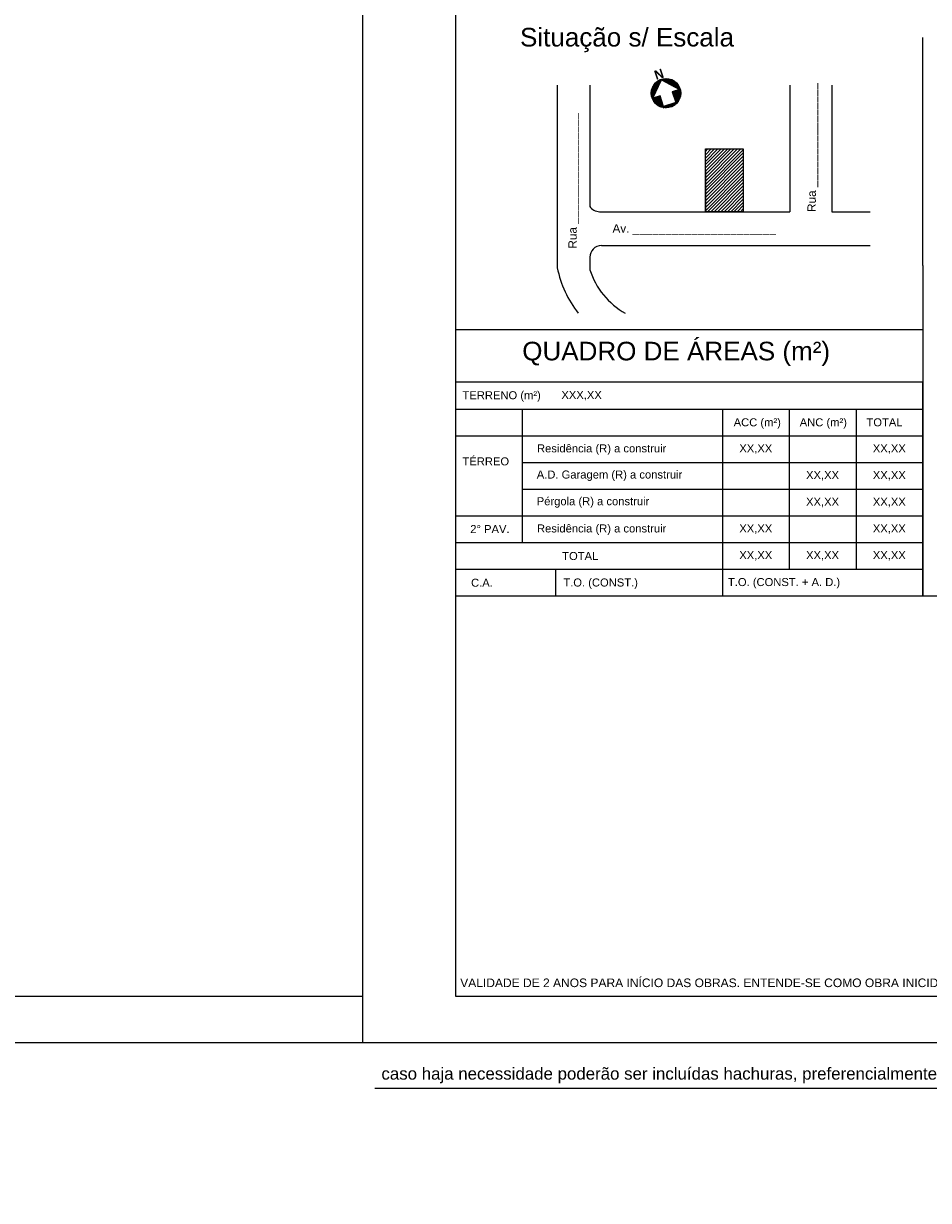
# Paper-space layout 'A1' of a CAD drawing. Header units: millimetres. Extents: x 1056 to 1880, y 204 to 669.
# Tile 2 of 4: x 1468 to 1662, y 215 to 468. Entities that reach past the tile are written whole.
import ezdxf
from ezdxf.enums import TextEntityAlignment as Align

# ---------------------------------------------------------------- set-up
doc = ezdxf.new("R2010")
doc.units = ezdxf.units.MM
for name, color, linetype in [('3', 3, 'Continuous'), ('Cotas', 1, 'Continuous'), ('SIMPLIFICADO', 7, 'Continuous'), ('Texto', 1, 'Continuous')]:
    doc.layers.add(name, color=color, linetype=linetype)
doc.styles.add('Arial', font='arial.ttf')
doc.styles.add('TECHNICBOLD', font='teb_____.pfb')

# ---------------------------------------------------------------- blocks, each defined once
blk = doc.blocks.new('*X43')
at = {"color": 0}
for p, q in [((-14, 19.5), (-3.2, 19.5)), ((-11.6, 21), (-1.8, 21)), ((-8.4, 22.5), (-0.3, 22.5)), ((0.3, 22.5), (8.4, 22.5)), ((1.8, 21), (11.6, 21)), ((3.2, 19.5), (14, 19.5)), ((-24, 1.5), (-20.3, 1.5)), ((-24, 0), (-21.8, 0)), ((-23.8, 3), (-18.9, 3)), ((-23.6, 4.5), (-17.5, 4.5)), ((-23.2, 6), (-16.1, 6)), ((-22.8, 7.5), (-14.6, 7.5)), ((-22.2, 9), (-13.2, 9)), ((-21.6, 10.5), (-11.8, 10.5)), ((-20.8, 12), (-10.3, 12)), ((-19.8, 13.5), (-8.9, 13.5)), ((-18.7, 15), (-7.5, 15)), ((-17.4, 16.5), (-6.1, 16.5)), ((-15.9, 18), (-4.6, 18)), ((4.6, 18), (15.9, 18)), ((6.1, 16.5), (17.4, 16.5)), ((7.5, 15), (18.7, 15)), ((8.9, 13.5), (19.8, 13.5)), ((10.3, 12), (20.8, 12)), ((11.8, 10.5), (21.6, 10.5)), ((13.2, 9), (22.2, 9)), ((14.6, 7.5), (22.8, 7.5)), ((16.1, 6), (23.2, 6)), ((17.5, 4.5), (23.6, 4.5)), ((18.9, 3), (23.8, 3)), ((20.3, 1.5), (24, 1.5)), ((21.8, 0), (24, 0)), ((-24, -1.5), (-10.3, -1.5)), ((-23.8, -3), (-10.3, -3)), ((-23.6, -4.5), (-10.3, -4.5)), ((-23.2, -6), (-10.3, -6)), ((-22.8, -7.5), (-10.3, -7.5)), ((-22.2, -9), (-10.3, -9)), ((-21.6, -10.5), (-10.3, -10.5)), ((-20.8, -12), (-10.3, -12)), ((-19.8, -13.5), (-10.3, -13.5)), ((-18.7, -15), (-10.3, -15)), ((-17.4, -16.5), (-10.3, -16.5)), ((-15.9, -18), (-10.3, -18)), ((10.3, -1.5), (24, -1.5)), ((10.3, -3), (23.8, -3)), ((10.3, -4.5), (23.6, -4.5)), ((10.3, -6), (23.2, -6)), ((10.3, -7.5), (22.8, -7.5)), ((10.3, -9), (22.2, -9)), ((10.3, -10.5), (21.6, -10.5)), ((10.3, -12), (20.8, -12)), ((10.3, -13.5), (19.8, -13.5)), ((10.3, -15), (18.7, -15)), ((10.3, -16.5), (17.4, -16.5)), ((10.3, -18), (15.9, -18)), ((-14, -19.5), (14, -19.5)), ((-11.6, -21), (11.6, -21)), ((-8.4, -22.5), (8.4, -22.5))]:
    blk.add_line(p, q, dxfattribs=at)
blk = doc.blocks.new('NORT')
for p, q in [((-0.302, -0.015), (0, 0.302)), ((0, 0.302), (0.302, -0.015)), ((-0.136, -0.015), (-0.302, -0.015)), ((-0.136, -0.257), (-0.136, -0.015)), ((0.302, -0.015), (0.136, -0.015)), ((0.136, -0.015), (0.136, -0.257)), ((0.136, -0.257), (-0.136, -0.257))]:
    blk.add_line(p, q)
blk.add_circle((0, 0), 0.317)
at = {"xscale": 0.013225, "yscale": 0.013225, "zscale": 0.013225}
blk.add_blockref('*X43', (0, 0), dxfattribs=at)
at = {"style": 'TECHNICBOLD'}
blk.add_text('N', height=0.2, dxfattribs=at).set_placement((-0.016, 0.434), align=Align.MIDDLE_CENTER)

psp = doc.layouts.new('A1')

# ---------------------------------------------------------------- hatches: boundary and pattern name
at = {"layer": 'SIMPLIFICADO'}
h = psp.add_hatch(dxfattribs=at)
h.set_pattern_fill('_USER', color=1, scale=0.5, angle=45, style=0, pattern_type=0)
h.set_pattern_definition([(45, (822.28284, 172.89216), (-0.3535534, 0.3535534), [])])
h.paths.add_polyline_path([(1614.114, 440.606), (1622.275, 440.606), (1622.275, 427.112), (1614.114, 427.112)])

# ---------------------------------------------------------------- linework, layer by layer
at = {"layer": '3'}
psp.add_line((1166.452, 258.537), (1540.452, 258.537), dxfattribs=at)
for points in [[(1156.452, 248.537), (1750.452, 248.537), (1750.452, 668.537), (1156.452, 668.537)], [(1540.452, 248.537), (1750.452, 248.537), (1750.452, 545.537), (1540.452, 545.537)], [(1560.452, 258.537), (1740.452, 258.537), (1740.452, 535.537), (1560.452, 535.537)]]:
    psp.add_lwpolyline(points, close=True, dxfattribs=at)
at = {"layer": 'Cotas'}
for p, q in [((1560.452, 384.707), (1660.829, 384.707)), ((1574.791, 384.707), (1574.791, 356.028)), ((1617.81, 384.707), (1617.81, 350.292)), ((1632.15, 384.707), (1632.15, 350.292)), ((1646.489, 384.707), (1646.489, 350.292)), ((1560.452, 378.971), (1660.829, 378.971)), ((1574.791, 373.236), (1660.829, 373.236)), ((1574.791, 367.5), (1660.829, 367.5)), ((1560.452, 361.764), (1660.829, 361.764)), ((1560.452, 356.028), (1660.829, 356.028)), ((1560.452, 356.028), (1660.829, 356.028)), ((1560.452, 350.292), (1660.829, 350.292)), ((1560.452, 350.292), (1660.829, 350.292)), ((1581.961, 350.292), (1581.961, 344.556)), ((1617.81, 350.292), (1617.81, 344.556)), ((1543.145, 238.719), (1702.95, 238.719))]:
    psp.add_line(p, q, dxfattribs=at)
psp.add_lwpolyline([(1560.452, 344.556), (1660.829, 344.556), (1660.829, 390.443), (1560.452, 390.443)], close=True, dxfattribs=at)
at = {"layer": 'SIMPLIFICADO', "color": 3}
psp.add_lwpolyline([(1614.114, 440.606), (1622.275, 440.606), (1622.275, 427.112), (1614.114, 427.112)], close=True, dxfattribs=at)
at = {"layer": 'Texto'}
for p, q in [((1660.829, 415.514), (1660.829, 464.564)), ((1614.114, 435.883), (1614.114, 427.112)), ((1622.275, 435.883), (1622.275, 427.112)), ((1632.245, 435.883), (1632.245, 427.112)), ((1660.829, 415.514), (1660.829, 344.556)), ((1560.452, 401.781), (1660.829, 401.781)), ((1560.452, 344.556), (1660.829, 344.556)), ((1660.829, 344.556), (1740.452, 344.556))]:
    psp.add_line(p, q, dxfattribs=at)
at = {"layer": 'Texto', "linetype": 'Continuous'}
for p, q in [((1582.308, 454.328), (1582.308, 428.256)), ((1589.294, 454.328), (1589.294, 428.256)), ((1632.245, 454.328), (1632.245, 427.112)), ((1641.262, 454.328), (1641.262, 427.112)), ((1582.308, 428.256), (1582.308, 415.051)), ((1591.394, 427.112), (1632.245, 427.112)), ((1641.262, 427.112), (1649.496, 427.112)), ((1589.294, 417.313), (1589.305, 414.64))]:
    psp.add_line(p, q, dxfattribs=at)
psp.add_lwpolyline([(1591.794, 419.813), (1649.496, 419.813)], dxfattribs=at)
for centre, start, end in [((1591.394, 429.612), 212.85064, 270), ((1591.794, 417.313), 90, 180)]:
    psp.add_arc(centre, 2.5, start, end, dxfattribs=at)
at = {"layer": 'Texto'}
for radius, start, end in [(23.177, 191.40415, 218.23153), (16.497, 197.62065, 240.44165)]:
    psp.add_arc((1605.028, 419.634), radius, start, end, dxfattribs=at)

# ---------------------------------------------------------------- block references
at = {"layer": 'Texto', "linetype": 'Continuous', "xscale": 10, "yscale": 10, "zscale": 10, "rotation": 18.11857017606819}
psp.add_blockref('NORT', (1605.656, 452.578), dxfattribs=at)

# ---------------------------------------------------------------- texts
at = {"layer": 'Texto', "color": 3, "style": 'Arial'}
for s, height, p in [('Situação s/ Escala', 4, (1597.294, 464.103)), ('QUADRO DE ÁREAS (m²)', 4, (1607.843, 397.079)), ('VALIDADE DE 2 ANOS PARA INÍCIO DAS OBRAS. ENTENDE-SE COMO OBRA INICIDADA AQUELA QUE TENHA SUAS FUNDAÇÕES CONCLUÍDAS ', 1.848, (1650.462, 261.366))]:
    psp.add_text(s, height=height, dxfattribs=at).set_placement(p, align=Align.MIDDLE)
at = {"layer": 'Texto', "style": 'Arial'}
for s, p in [('Rua ________________', (1636.948, 427.062)), ('Rua _________________', (1585.576, 419.188))]:
    psp.add_text(s, height=1.8, rotation=90, dxfattribs=at).set_placement(p, align=Align.MIDDLE_LEFT)
for s, height, p in [('Av. ______________________', 1.8, (1594.174, 423.51)), ('TERRENO (m²)', 1.72074, (1561.953, 387.666)), ('XXX,XX', 1.7207, (1583.192, 387.728)), ('ACC (m²)', 1.7207, (1620.198, 381.847)), ('ANC (m²)', 1.7207, (1634.384, 381.847)), ('TOTAL', 1.7207, (1648.723, 381.847)), ('XX,XX', 1.7207, (1621.411, 376.256)), ('XX,XX', 1.7207, (1650.09, 376.256)), ('TÉRREO', 1.7207, (1561.953, 373.452)), ('XX,XX', 1.7207, (1635.751, 370.52)), ('XX,XX', 1.7207, (1650.09, 370.52)), ('XX,XX', 1.7207, (1635.751, 364.784)), ('XX,XX', 1.7207, (1650.09, 364.784)), ('2° PAV.', 1.7207, (1563.618, 358.91)), ('XX,XX', 1.7207, (1621.411, 359.049)), ('XX,XX', 1.7207, (1650.09, 359.049)), ('XX,XX', 1.7207, (1621.411, 353.313)), ('XX,XX', 1.7207, (1635.751, 353.313)), ('XX,XX', 1.7207, (1650.09, 353.313)), ('TOTAL', 1.7207, (1583.37, 353.115)), ('C.A.', 1.7207, (1563.793, 347.379)), ('T.O. (CONST.) ', 1.72074, (1583.612, 347.424)), ('T.O. (CONST. + A. D.)', 1.72074, (1618.967, 347.515))]:
    psp.add_text(s, height=height, dxfattribs=at).set_placement(p, align=Align.MIDDLE_LEFT)
at = {"layer": 'Texto', "char_height": 1.72074, "attachment_point": 1, "style": 'Arial'}
for s, insert in [(' Residência (R) a construir ', (1577.287, 377.107)), ('A.D. Garagem (R) a construir ', (1577.902, 371.483)), ('Pérgola (R) a construir ', (1577.902, 365.747)), (' Residência (R) a construir ', (1577.287, 359.9))]:
    psp.add_mtext_dynamic_manual_height_columns(s, width=59.52077, gutter_width=15, heights=[0], dxfattribs=dict(at, insert=insert)).dxf.set("width", 595.20775)
at = {"layer": 'Texto', "color": 2, "insert": (1544.537, 243.185), "char_height": 2.592, "attachment_point": 1, "style": 'Arial'}
psp.add_mtext_dynamic_manual_height_columns('\\pxqj;caso haja necessidade poderão ser incluídas hachuras, preferencialmente, hachura sólida colorida', width=32.41221, gutter_width=15, heights=[5.009], dxfattribs=at).dxf.set("width", 324.1221)

doc.saveas('drawing.dxf')
